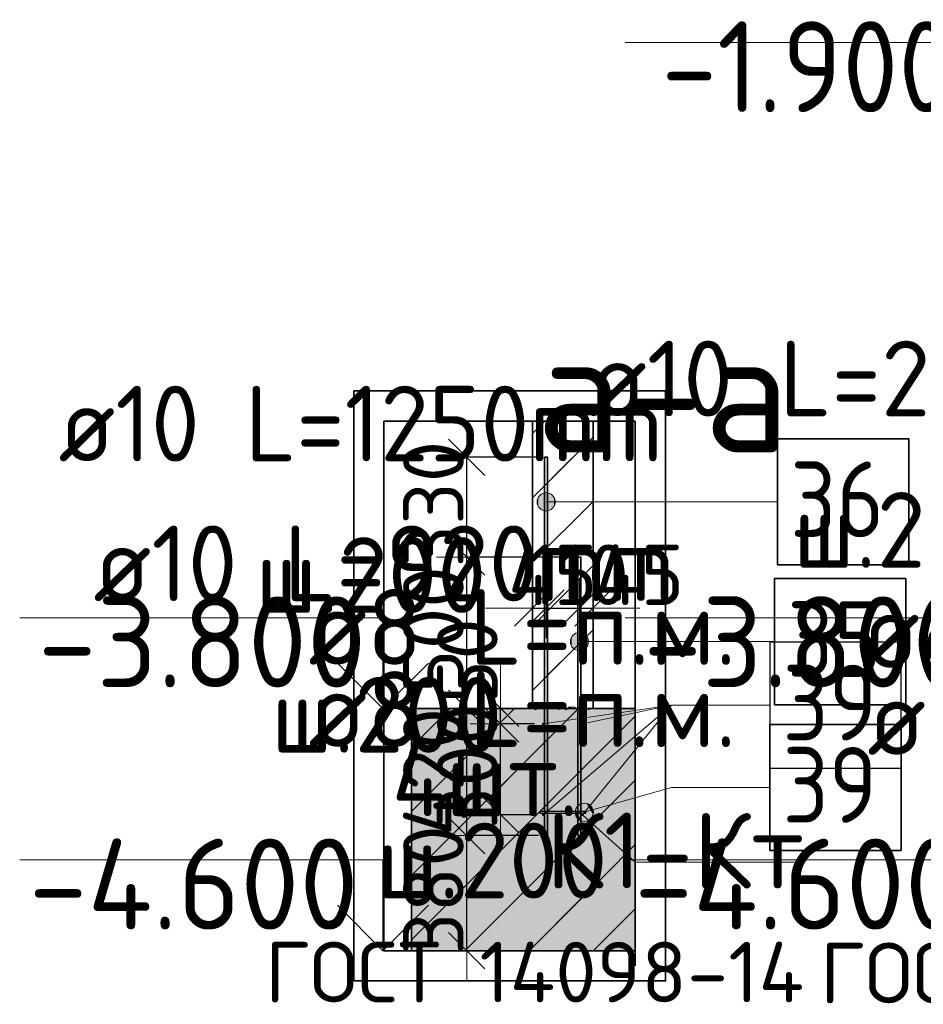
# Model space of a CAD drawing. Header units: millimetres. Extents: x -3725 to 93325, y -74170 to 82591.
# Tile 83 of 133: x 80024 to 83009, y 35709 to 38961. Entities that reach past the tile are written whole.
import ezdxf

# ---------------------------------------------------------------- set-up
doc = ezdxf.new("R2010")
doc.units = ezdxf.units.MM
doc.header["$PDMODE"] = 65
doc.linetypes.add('______11', pattern=[500, 400, -50, 0, -50])
doc.linetypes.add('______5', pattern=[1100, 800, -100, 100, -100])
for name, color, linetype, lineweight in [('Standard', 7, 'Continuous', 25), ('Арм.стержн. Выпуски', 180, 'Continuous', 35), ('Арматурный каркас 01', 4, 'Continuous', 35), ('Высотная отметки_ общее', 7, 'Continuous', 13), ('Размерная линия_ общее_1', 7, 'Continuous', 13)]:
    doc.layers.add(name, color=color, linetype=linetype, lineweight=lineweight)
doc.styles.add('ARIAL', font='ARIAL.TTF')
doc.styles.add('ISOCPEUR', font='ISOCPEUR')
doc.dimstyles.new('DIMSTYLE_12', dxfattribs={"dimtxt": 200, "dimasz": 200, "dimexe": 0, "dimexo": 0, "dimgap": 100, "dimtad": 2, "dimdec": 0, "dimrnd": 5, "dimzin": 12, "dimdsep": 46, "dimtxsty": 'ISOCPEUR', "dimblk1": 'ALL_ML_STRICH', "dimblk2": 'ALL_ML_STRICH', "dimsah": 1, "dimcen": 0, "dimclrd": 7, "dimclre": 256, "dimclrt": 7, "dimadec": 0, "dimazin": 0, "dimtfac": 1, "dimtdec": 0, "dimtix": 1, "dimtmove": 2, "dimatfit": 3, "dimfxl": 0, "dimtvp": 1.2, "dimtzin": 0, "dimlwd": 0, "dimlwe": -3, "dimarcsym": 0})
pattern_1 = [(45, (0, 0), (-212.132, 212.132), [400, -50, 0, -50]), (45, (-106.07, 106.07), (-212.132, 212.132), [800, -100, 100, -100])]

# ---------------------------------------------------------------- blocks, each defined once
blk = doc.blocks.new('ALL_ML_STRICH')
at = {"color": 0, "linetype": 'ByBlock', "lineweight": -2}
for p, q in [((0, -0.5), (0, 0.5)), ((-0.3, -0.3), (0.3, 0.3)), ((-1, 0), (0.5, 0))]:
    blk.add_line(p, q, dxfattribs=at)
blk = doc.blocks.new('*D461')
at = {"layer": 'DEFPOINTS', "color": 7, "linetype": 'Continuous', "lineweight": 13, "transparency": 33554687}
for p in [(81743.8, 36634.7), (81612, 36334.7), (81743.8, 36334.7)]:
    blk.add_point(p, dxfattribs=at)
at = {"layer": 'Размерная линия_ общее_1', "color": 253, "linetype": 'Continuous', "lineweight": -2, "true_color": 0xa0a0a0, "transparency": 33554687}
for p, q in [((81723.8, 36634.7), (81612, 36634.7)), ((81723.8, 36334.7), (81612, 36334.7))]:
    blk.add_line(p, q, dxfattribs=at)
at = {"layer": 'Размерная линия_ общее_1', "color": 7, "linetype": 'Continuous', "lineweight": -2, "transparency": 33554687}
blk.add_line((81612, 36334.7), (81612, 36634.7), dxfattribs=at)
at = {"layer": 'Размерная линия_ общее_1', "color": 7, "linetype": 'Continuous', "lineweight": 13, "transparency": 33554687, "xscale": 200, "yscale": 200, "zscale": 200}
for p, rotation in [((81612, 36634.7), 90), ((81612, 36334.7), 270)]:
    blk.add_blockref('ALL_ML_STRICH', p, dxfattribs=dict(at, rotation=rotation))
at = {"layer": 'Размерная линия_ общее_1', "color": 7, "linetype": 'Continuous', "lineweight": 13, "transparency": 33554687, "insert": (81502, 36494.7), "char_height": 200, "width": 600, "attachment_point": 5, "rotation": 90, "style": 'ISOCPEUR'}
blk.add_mtext('\\A1;{300}', dxfattribs=at)
blk = doc.blocks.new('*D462')
at = {"layer": 'DEFPOINTS', "color": 7, "linetype": 'Continuous', "lineweight": 13, "transparency": 33554687}
for p in [(81593.8, 36685.7), (81612, 36634.7), (81743.8, 36634.7)]:
    blk.add_point(p, dxfattribs=at)
at = {"layer": 'Размерная линия_ общее_1', "color": 253, "linetype": 'Continuous', "lineweight": -2, "true_color": 0xa0a0a0, "transparency": 33554687}
for p, q in [((81573.8, 36685.7), (81612, 36685.7)), ((81723.8, 36634.7), (81612, 36634.7))]:
    blk.add_line(p, q, dxfattribs=at)
at = {"layer": 'Размерная линия_ общее_1', "color": 7, "linetype": 'Continuous', "lineweight": -2, "transparency": 33554687}
blk.add_line((81612, 36634.7), (81612, 36685.7), dxfattribs=at)
at = {"layer": 'Размерная линия_ общее_1', "color": 7, "linetype": 'Continuous', "lineweight": 13, "transparency": 33554687, "xscale": 200, "yscale": 200, "zscale": 200}
for p, rotation in [((81612, 36634.7), 270), ((81612, 36685.7), 90)]:
    blk.add_blockref('ALL_ML_STRICH', p, dxfattribs=dict(at, rotation=rotation))
at = {"layer": 'Размерная линия_ общее_1', "color": 7, "linetype": 'Continuous', "lineweight": 13, "transparency": 33554687, "insert": (81502.3, 36842.7), "char_height": 200, "width": 400, "attachment_point": 5, "rotation": 90, "style": 'ISOCPEUR'}
blk.add_mtext('\\A1;{50}', dxfattribs=at)
blk = doc.blocks.new('*D463')
at = {"layer": 'DEFPOINTS', "color": 7, "linetype": 'Continuous', "lineweight": 13, "transparency": 33554687}
for p in [(81757.6, 36265.7), (81500.2, 35885.7), (81520.8, 35885.7)]:
    blk.add_point(p, dxfattribs=at)
at = {"layer": 'Размерная линия_ общее_1', "color": 253, "linetype": 'Continuous', "lineweight": -2, "true_color": 0xa0a0a0, "transparency": 33554687}
for p, q in [((81737.6, 36265.7), (81500.2, 36265.7)), ((81500.8, 35885.7), (81500.2, 35885.7))]:
    blk.add_line(p, q, dxfattribs=at)
at = {"layer": 'Размерная линия_ общее_1', "color": 7, "linetype": 'Continuous', "lineweight": -2, "transparency": 33554687}
blk.add_line((81500.2, 35885.7), (81500.2, 36265.7), dxfattribs=at)
at = {"layer": 'Размерная линия_ общее_1', "color": 7, "linetype": 'Continuous', "lineweight": 13, "transparency": 33554687, "xscale": 200, "yscale": 200, "zscale": 200}
for p, rotation in [((81500.2, 36265.7), 90), ((81500.2, 35885.7), 270)]:
    blk.add_blockref('ALL_ML_STRICH', p, dxfattribs=dict(at, rotation=rotation))
at = {"layer": 'Размерная линия_ общее_1', "color": 7, "linetype": 'Continuous', "lineweight": 13, "transparency": 33554687, "insert": (81390.2, 36085.7), "char_height": 200, "width": 600, "attachment_point": 5, "rotation": 90, "style": 'ISOCPEUR'}
blk.add_mtext('\\A1;{380}', dxfattribs=at)
blk = doc.blocks.new('*D464')
at = {"layer": 'DEFPOINTS', "color": 7, "linetype": 'Continuous', "lineweight": 13, "transparency": 33554687}
for p in [(81492.3, 36685.7), (81500.2, 36265.7), (81757.6, 36265.7)]:
    blk.add_point(p, dxfattribs=at)
at = {"layer": 'Размерная линия_ общее_1', "color": 253, "linetype": 'Continuous', "lineweight": -2, "true_color": 0xa0a0a0, "transparency": 33554687}
for p, q in [((81500.2, 36685.7), (81500.2, 36685.7)), ((81737.6, 36265.7), (81500.2, 36265.7))]:
    blk.add_line(p, q, dxfattribs=at)
at = {"layer": 'Размерная линия_ общее_1', "color": 7, "linetype": 'Continuous', "lineweight": -2, "transparency": 33554687}
blk.add_line((81500.2, 36265.7), (81500.2, 36685.7), dxfattribs=at)
at = {"layer": 'Размерная линия_ общее_1', "color": 7, "linetype": 'Continuous', "lineweight": 13, "transparency": 33554687, "xscale": 200, "yscale": 200, "zscale": 200}
for p, rotation in [((81500.2, 36685.7), 90), ((81500.2, 36265.7), 270)]:
    blk.add_blockref('ALL_ML_STRICH', p, dxfattribs=dict(at, rotation=rotation))
at = {"layer": 'Размерная линия_ общее_1', "color": 7, "linetype": 'Continuous', "lineweight": 13, "transparency": 33554687, "insert": (81390.2, 36475.7), "char_height": 200, "width": 600, "attachment_point": 5, "rotation": 90, "style": 'ISOCPEUR'}
blk.add_mtext('\\A1;{420}', dxfattribs=at)
blk = doc.blocks.new('*D465')
at = {"layer": 'DEFPOINTS', "color": 7, "linetype": 'Continuous', "lineweight": 13, "transparency": 33554687}
for p in [(81867.6, 37185.7), (81492.3, 36685.7), (81500.2, 36685.7)]:
    blk.add_point(p, dxfattribs=at)
at = {"layer": 'Размерная линия_ общее_1', "color": 253, "linetype": 'Continuous', "lineweight": -2, "true_color": 0xa0a0a0, "transparency": 33554687}
for p, q in [((81847.6, 37185.7), (81500.2, 37185.7)), ((81500.2, 36685.7), (81500.2, 36685.7))]:
    blk.add_line(p, q, dxfattribs=at)
at = {"layer": 'Размерная линия_ общее_1', "color": 7, "linetype": 'Continuous', "lineweight": -2, "transparency": 33554687}
blk.add_line((81500.2, 36685.7), (81500.2, 37185.7), dxfattribs=at)
at = {"layer": 'Размерная линия_ общее_1', "color": 7, "linetype": 'Continuous', "lineweight": 13, "transparency": 33554687, "xscale": 200, "yscale": 200, "zscale": 200}
for p, rotation in [((81500.2, 37185.7), 90), ((81500.2, 36685.7), 270)]:
    blk.add_blockref('ALL_ML_STRICH', p, dxfattribs=dict(at, rotation=rotation))
at = {"layer": 'Размерная линия_ общее_1', "color": 7, "linetype": 'Continuous', "lineweight": 13, "transparency": 33554687, "insert": (81390.2, 36945.7), "char_height": 200, "width": 600, "attachment_point": 5, "rotation": 90, "style": 'ISOCPEUR'}
blk.add_mtext('\\A1;{500}', dxfattribs=at)
blk = doc.blocks.new('*D466')
at = {"layer": 'DEFPOINTS', "color": 7, "linetype": 'Continuous', "lineweight": 13, "transparency": 33554687}
for p in [(81757.6, 37515.7), (81500.2, 37185.7), (81867.6, 37185.7)]:
    blk.add_point(p, dxfattribs=at)
at = {"layer": 'Размерная линия_ общее_1', "color": 253, "linetype": 'Continuous', "lineweight": -2, "true_color": 0xa0a0a0, "transparency": 33554687}
for p, q in [((81737.6, 37515.7), (81500.2, 37515.7)), ((81847.6, 37185.7), (81500.2, 37185.7))]:
    blk.add_line(p, q, dxfattribs=at)
at = {"layer": 'Размерная линия_ общее_1', "color": 7, "linetype": 'Continuous', "lineweight": -2, "transparency": 33554687}
blk.add_line((81500.2, 37185.7), (81500.2, 37515.7), dxfattribs=at)
at = {"layer": 'Размерная линия_ общее_1', "color": 7, "linetype": 'Continuous', "lineweight": 13, "transparency": 33554687, "xscale": 200, "yscale": 200, "zscale": 200}
for p, rotation in [((81500.2, 37515.7), 90), ((81500.2, 37185.7), 270)]:
    blk.add_blockref('ALL_ML_STRICH', p, dxfattribs=dict(at, rotation=rotation))
at = {"layer": 'Размерная линия_ общее_1', "color": 7, "linetype": 'Continuous', "lineweight": 13, "transparency": 33554687, "insert": (81390.2, 37360.7), "char_height": 200, "width": 600, "attachment_point": 5, "rotation": 90, "style": 'ISOCPEUR'}
blk.add_mtext('\\A1;{330}', dxfattribs=at)
blk = doc.blocks.new('ЭЛЕМЕНТ_УЗОРА_0')
at = {"layer": 'Standard', "color": 7, "linetype": 'Continuous', "lineweight": 18, "transparency": 33554687}
blk.add_line((81917.6, 36685.7), (81917.6, 36685.7), dxfattribs=at)
for points in [[(81717.6, 36685.7), (81727.6, 36681.7), (81731.9, 36683.6), (81737.6, 36689.7), (81747.6, 36689.7), (81753.7, 36690.8), (81763.1, 36686.7), (81774.5, 36686.9), (81783.5, 36690.4), (81793.4, 36688.2), (81803, 36682.7), (81817.6, 36685.7)], [(81817.6, 36685.7), (81827.6, 36681.7), (81831.9, 36683.6), (81837.6, 36689.7), (81847.6, 36689.7), (81853.7, 36690.8), (81863.1, 36686.7), (81874.5, 36686.9), (81883.5, 36690.4), (81893.4, 36688.2), (81903, 36682.7), (81917.6, 36685.7)]]:
    blk.add_lwpolyline(points, dxfattribs=at)
blk = doc.blocks.new('COMPLEX_ELEVATIONDIM_1')
at = {"layer": 'Высотная отметки_ общее', "color": 7, "linetype": 'Continuous', "lineweight": 13, "transparency": 33554687}
for p, q in [((81223.6, 36985.7), (80023.6, 36985.7)), ((81223.6, 36685.7), (81223.6, 36985.7)), ((81223.6, 36685.7), (81073.6, 36835.7)), ((81223.6, 36685.7), (81373.6, 36835.7)), ((81223.6, 36685.7), (81223.6, 36685.7)), ((81223.6, 36685.7), (81223.6, 36685.7)), ((81223.6, 36685.7), (81289.8, 36685.7)), ((81223.6, 36685.7), (81223.6, 36685.7)), ((81223.6, 36685.7), (81223.6, 36685.7)), ((81223.6, 36185.7), (80023.6, 36185.7)), ((81223.6, 35885.7), (81223.6, 36185.7)), ((81223.6, 35885.7), (81073.6, 36035.7)), ((81223.6, 35885.7), (81373.6, 36035.7)), ((81223.6, 35885.7), (81223.6, 35885.7)), ((81223.6, 35885.7), (81223.6, 35885.7)), ((81223.6, 35885.7), (81289.8, 35885.7)), ((81223.6, 35885.7), (81223.6, 35885.7)), ((81223.6, 35885.7), (81223.6, 35885.7))]:
    blk.add_line(p, q, dxfattribs=at)
at = {"layer": 'Высотная отметки_ общее', "color": 7, "linetype": 'Continuous', "lineweight": 13, "transparency": 33554687, "char_height": 300, "attachment_point": 7, "style": 'ISOCPEUR'}
for s, insert, width in [('\\W0.95;-3.800', (80083.6, 36755.7), 1281.436), ('\\W0.95;-4.600', (80053.6, 35955.7), 1311.684)]:
    blk.add_mtext(s, dxfattribs=dict(at, insert=insert, width=width))
blk = doc.blocks.new('*D469')
at = {"layer": 'DEFPOINTS', "color": 7, "linetype": 'Continuous', "lineweight": 13, "transparency": 33554687}
for p in [(81717.6, 37017.6), (81717.6, 37010.8), (81762.6, 36999.9)]:
    blk.add_point(p, dxfattribs=at)
at = {"layer": 'Размерная линия_ общее_1', "color": 253, "linetype": 'Continuous', "lineweight": -2, "true_color": 0xa0a0a0, "transparency": 33554687}
for p, q in [((81717.6, 37017.6), (81717.6, 37017.6)), ((81762.6, 37017.6), (81762.6, 37017.6))]:
    blk.add_line(p, q, dxfattribs=at)
at = {"layer": 'Размерная линия_ общее_1', "color": 7, "linetype": 'Continuous', "lineweight": -2, "transparency": 33554687}
blk.add_line((81717.6, 37017.6), (81762.6, 37017.6), dxfattribs=at)
at = {"layer": 'Размерная линия_ общее_1', "color": 7, "linetype": 'Continuous', "lineweight": 13, "transparency": 33554687, "xscale": 200, "yscale": 200, "zscale": 200}
blk.add_blockref('ALL_ML_STRICH', (81762.6, 37017.6), dxfattribs=at)
at = {"layer": 'Размерная линия_ общее_1', "color": 7, "linetype": 'Continuous', "lineweight": 13, "transparency": 33554687, "xscale": 200, "yscale": 200, "zscale": 200, "rotation": 180}
blk.add_blockref('ALL_ML_STRICH', (81717.6, 37017.6), dxfattribs=at)
at = {"layer": 'Размерная линия_ общее_1', "color": 7, "linetype": 'Continuous', "lineweight": 13, "transparency": 33554687, "insert": (81784.5, 37127.3), "char_height": 200, "width": 400, "attachment_point": 5, "style": 'ISOCPEUR'}
blk.add_mtext('\\A1;{45}', dxfattribs=at)
blk = doc.blocks.new('*D470')
at = {"layer": 'DEFPOINTS', "color": 7, "linetype": 'Continuous', "lineweight": 13, "transparency": 33554687}
for p in [(81762.6, 37017.6), (81762.6, 36999.9), (81872.6, 37001.3)]:
    blk.add_point(p, dxfattribs=at)
at = {"layer": 'Размерная линия_ общее_1', "color": 253, "linetype": 'Continuous', "lineweight": -2, "true_color": 0xa0a0a0, "transparency": 33554687}
for p, q in [((81762.6, 37017.6), (81762.6, 37017.6)), ((81872.6, 37017.6), (81872.6, 37017.6))]:
    blk.add_line(p, q, dxfattribs=at)
at = {"layer": 'Размерная линия_ общее_1', "color": 7, "linetype": 'Continuous', "lineweight": -2, "transparency": 33554687}
blk.add_line((81762.6, 37017.6), (81872.6, 37017.6), dxfattribs=at)
at = {"layer": 'Размерная линия_ общее_1', "color": 7, "linetype": 'Continuous', "lineweight": 13, "transparency": 33554687, "xscale": 200, "yscale": 200, "zscale": 200, "rotation": 180}
blk.add_blockref('ALL_ML_STRICH', (81762.6, 37017.6), dxfattribs=at)
at = {"layer": 'Размерная линия_ общее_1', "color": 7, "linetype": 'Continuous', "lineweight": 13, "transparency": 33554687, "xscale": 200, "yscale": 200, "zscale": 200}
blk.add_blockref('ALL_ML_STRICH', (81872.6, 37017.6), dxfattribs=at)
at = {"layer": 'Размерная линия_ общее_1', "color": 7, "linetype": 'Continuous', "lineweight": 13, "transparency": 33554687, "insert": (81867.6, 37127.6), "char_height": 200, "width": 600, "attachment_point": 5, "style": 'ISOCPEUR'}
blk.add_mtext('\\A1;{110}', dxfattribs=at)
blk = doc.blocks.new('*D471')
at = {"layer": 'DEFPOINTS', "color": 7, "linetype": 'Continuous', "lineweight": 13, "transparency": 33554687}
for p in [(81872.6, 37017.6), (81872.6, 37001.3), (81917.6, 37009.4)]:
    blk.add_point(p, dxfattribs=at)
at = {"layer": 'Размерная линия_ общее_1', "color": 253, "linetype": 'Continuous', "lineweight": -2, "true_color": 0xa0a0a0, "transparency": 33554687}
for p, q in [((81872.6, 37017.6), (81872.6, 37017.6)), ((81917.6, 37017.6), (81917.6, 37017.6))]:
    blk.add_line(p, q, dxfattribs=at)
at = {"layer": 'Размерная линия_ общее_1', "color": 7, "linetype": 'Continuous', "lineweight": -2, "transparency": 33554687}
blk.add_line((81872.6, 37017.6), (81917.6, 37017.6), dxfattribs=at)
at = {"layer": 'Размерная линия_ общее_1', "color": 7, "linetype": 'Continuous', "lineweight": 13, "transparency": 33554687, "xscale": 200, "yscale": 200, "zscale": 200}
blk.add_blockref('ALL_ML_STRICH', (81917.6, 37017.6), dxfattribs=at)
at = {"layer": 'Размерная линия_ общее_1', "color": 7, "linetype": 'Continuous', "lineweight": 13, "transparency": 33554687, "xscale": 200, "yscale": 200, "zscale": 200, "rotation": 180}
blk.add_blockref('ALL_ML_STRICH', (81872.6, 37017.6), dxfattribs=at)
at = {"layer": 'Размерная линия_ общее_1', "color": 7, "linetype": 'Continuous', "lineweight": 13, "transparency": 33554687, "insert": (82071.5, 37127.3), "char_height": 200, "width": 400, "attachment_point": 5, "style": 'ISOCPEUR'}
blk.add_mtext('\\A1;{45}', dxfattribs=at)
blk = doc.blocks.new('COMPLEX_ELEVATIONDIM_6')
at = {"layer": 'Высотная отметки_ общее', "color": 7, "linetype": 'Continuous', "lineweight": 13, "transparency": 33554687}
for p, q in [((83223.6, 38885.7), (82023.6, 38885.7)), ((83223.6, 38585.7), (83223.6, 38885.7)), ((83223.6, 38585.7), (83073.6, 38735.7)), ((83223.6, 38585.7), (83373.6, 38735.7)), ((83223.6, 38585.7), (83223.6, 38585.7)), ((83223.6, 38585.7), (83223.6, 38585.7)), ((83223.6, 38585.7), (83289.8, 38585.7)), ((83223.6, 38585.7), (83223.6, 38585.7)), ((83223.6, 38585.7), (83223.6, 38585.7)), ((83223.6, 36985.7), (82023.6, 36985.7)), ((83223.6, 36685.7), (83223.6, 36985.7)), ((83223.6, 36685.7), (83073.6, 36835.7)), ((83223.6, 36685.7), (83373.6, 36835.7)), ((83223.6, 36685.7), (83223.6, 36685.7)), ((83223.6, 36685.7), (83223.6, 36685.7)), ((83223.6, 36685.7), (83289.8, 36685.7)), ((83223.6, 36685.7), (83223.6, 36685.7)), ((83223.6, 36685.7), (83223.6, 36685.7)), ((83223.6, 36185.7), (82023.6, 36185.7)), ((83223.6, 35885.7), (83223.6, 36185.7)), ((83223.6, 35885.7), (83073.6, 36035.7)), ((83223.6, 35885.7), (83373.6, 36035.7)), ((83223.6, 35885.7), (83223.6, 35885.7)), ((83223.6, 35885.7), (83223.6, 35885.7)), ((83223.6, 35885.7), (83289.8, 35885.7)), ((83223.6, 35885.7), (83223.6, 35885.7)), ((83223.6, 35885.7), (83223.6, 35885.7))]:
    blk.add_line(p, q, dxfattribs=at)
at = {"layer": 'Высотная отметки_ общее', "color": 7, "linetype": 'Continuous', "lineweight": 13, "transparency": 33554687, "char_height": 300, "attachment_point": 7, "style": 'ISOCPEUR'}
for s, insert, width in [('\\W0.90;-1.900', (82143.6, 38655.7), 1214.123), ('\\W0.95;-3.800', (82083.6, 36755.7), 1281.436), ('\\W0.95;-4.600', (82053.6, 35955.7), 1311.684)]:
    blk.add_mtext(s, dxfattribs=dict(at, insert=insert, width=width))

msp = doc.modelspace()

# ---------------------------------------------------------------- hatches: boundary and pattern name
at = {"layer": 'Standard', "linetype": 'Continuous', "lineweight": 35, "transparency": 33554687}
h = msp.add_hatch(dxfattribs=at)
h.set_pattern_fill('__________539', scale=100, style=0, pattern_type=2)
h.set_pattern_definition(pattern_1)
h.paths.add_polyline_path([(81717.6, 36685.7), (81917.6, 36685.7), (81917.6, 37634.9), (81717.6, 37634.9)], flags=0)
at = {"layer": 'Standard', "linetype": 'Continuous', "lineweight": 13, "transparency": 33554687}
h = msp.add_hatch(dxfattribs=at)
h.set_pattern_fill('__________539', scale=100, style=0, pattern_type=2)
h.set_pattern_definition(pattern_1)
h.paths.add_polyline_path([(82057, 36685.7), (81317.6, 36685.7), (81317.6, 35885.7), (82057, 35885.7)], flags=0)
msp.add_hatch(color=9, dxfattribs=at).paths.add_polyline_path([(82057, 36685.7), (81317.6, 36685.7), (81317.6, 35885.7), (82057, 35885.7)])
at = {"layer": 'Арм.стержн. Выпуски', "linetype": 'Continuous', "lineweight": 13, "transparency": 33554687}
for points in [[(81736.8, 37353.3), (81736.8, 37383.3), (81732.6, 37368.3)], [(81747.6, 37342.5), (81747.6, 37394.1), (81736.8, 37383.3)], [(81747.6, 37342.5), (81736.8, 37383.3), (81736.8, 37353.3)], [(81762.6, 37338.3), (81762.6, 37398.3), (81747.6, 37394.1)], [(81762.6, 37338.3), (81747.6, 37394.1), (81747.6, 37342.5)], [(81777.6, 37342.5), (81777.6, 37394.1), (81762.6, 37398.3)], [(81777.6, 37342.5), (81762.6, 37398.3), (81762.6, 37338.3)], [(81788.4, 37353.3), (81788.4, 37383.3), (81777.6, 37394.1)], [(81788.4, 37353.3), (81777.6, 37394.1), (81777.6, 37342.5)], [(81788.4, 37383.3), (81788.4, 37353.3), (81792.6, 37368.3)], [(81846.8, 36891.7), (81846.8, 36921.7), (81842.6, 36906.7)], [(81857.6, 36880.9), (81857.6, 36932.5), (81846.8, 36921.7)], [(81857.6, 36880.9), (81846.8, 36921.7), (81846.8, 36891.7)], [(81872.6, 36876.7), (81872.6, 36936.7), (81857.6, 36932.5)], [(81872.6, 36876.7), (81857.6, 36932.5), (81857.6, 36880.9)], [(81887.6, 36880.9), (81887.6, 36932.5), (81872.6, 36936.7)], [(81887.6, 36880.9), (81872.6, 36936.7), (81872.6, 36876.7)], [(81898.4, 36891.7), (81898.4, 36921.7), (81887.6, 36932.5)], [(81898.4, 36891.7), (81887.6, 36932.5), (81887.6, 36880.9)], [(81898.4, 36921.7), (81898.4, 36891.7), (81902.6, 36906.7)]]:
    msp.add_hatch(color=7, dxfattribs=at).paths.add_polyline_path(points)
at = {"layer": 'Арматурный каркас 01', "linetype": 'Continuous', "lineweight": 50, "transparency": 33554687}
for points in [[(81756.6, 36634.7), (81756.3, 36636.3), (81755.5, 36637.6), (81754.2, 36638.4), (81752.6, 36638.7), (81751.1, 36638.4), (81749.8, 36637.6), (81748.9, 36636.3), (81748.6, 36634.7), (81748.9, 36633.2), (81749.8, 36631.9), (81751.1, 36631.1), (81752.6, 36630.7), (81754.2, 36631.1), (81755.5, 36631.9), (81756.3, 36633.2)], [(81886.6, 36634.7), (81886.3, 36636.3), (81885.5, 36637.6), (81884.2, 36638.4), (81882.6, 36638.7), (81881.1, 36638.4), (81879.8, 36637.6), (81878.9, 36636.3), (81878.6, 36634.7), (81878.9, 36633.2), (81879.8, 36631.9), (81881.1, 36631.1), (81882.6, 36630.7), (81884.2, 36631.1), (81885.5, 36631.9), (81886.3, 36633.2)], [(81756.6, 36334.7), (81756.3, 36336.3), (81755.5, 36337.6), (81754.2, 36338.4), (81752.6, 36338.7), (81751.1, 36338.4), (81749.8, 36337.6), (81748.9, 36336.3), (81748.6, 36334.7), (81748.9, 36333.2), (81749.8, 36331.9), (81751.1, 36331.1), (81752.6, 36330.7), (81754.2, 36331.1), (81755.5, 36331.9), (81756.3, 36333.2)], [(81886.6, 36334.7), (81886.3, 36336.3), (81885.5, 36337.6), (81884.2, 36338.4), (81882.6, 36338.7), (81881.1, 36338.4), (81879.8, 36337.6), (81878.9, 36336.3), (81878.6, 36334.7), (81878.9, 36333.2), (81879.8, 36331.9), (81881.1, 36331.1), (81882.6, 36330.7), (81884.2, 36331.1), (81885.5, 36331.9), (81886.3, 36333.2)]]:
    msp.add_hatch(color=40, dxfattribs=at).paths.add_polyline_path(points)
at = {"layer": 'Арматурный каркас 01', "linetype": 'Continuous', "lineweight": 13, "transparency": 33554687}
for points in [[(81896.9, 36313.9), (81880.4, 36371.6), (81867.1, 36363.4)], [(81910.1, 36322.1), (81896, 36371.7), (81880.4, 36371.6)], [(81910.1, 36322.1), (81880.4, 36371.6), (81896.9, 36313.9)], [(81917.6, 36335.4), (81909.3, 36364.2), (81896, 36371.7)], [(81917.6, 36335.4), (81896, 36371.7), (81910.1, 36322.1)], [(81909.3, 36364.2), (81917.6, 36335.4), (81917.5, 36351)], [(81881.3, 36313.8), (81867.1, 36363.4), (81859.7, 36350.1)], [(81881.3, 36313.8), (81859.7, 36350.1), (81867.9, 36321.2)], [(81867.9, 36321.2), (81859.7, 36350.1), (81859.8, 36334.5)], [(81896.9, 36313.9), (81867.1, 36363.4), (81881.3, 36313.8)]]:
    msp.add_hatch(color=7, dxfattribs=at).paths.add_polyline_path(points)

# ---------------------------------------------------------------- linework, layer by layer
at = {"layer": 'Standard', "color": 52, "linetype": 'Continuous', "lineweight": 13, "transparency": 33554687}
for p, q in [((81227, 35885.7), (81227, 37634.9)), ((81227, 35885.7), (81227, 37634.9)), ((81227, 37634.9), (82057, 37634.9)), ((82057, 37634.9), (81227, 37634.9)), ((82057, 35885.7), (82057, 37634.9)), ((82057, 35885.7), (82057, 37634.9)), ((81227, 35885.7), (82057, 35885.7)), ((82057, 35885.7), (81227, 35885.7))]:
    msp.add_line(p, q, dxfattribs=at)
at = {"layer": 'Standard', "color": 52, "linetype": 'Continuous', "lineweight": 35, "transparency": 33554687}
for p, q in [((81227, 35885.7), (81227, 37634.9)), ((81227, 35885.7), (81227, 37634.9)), ((81227, 37634.9), (82057, 37634.9)), ((82057, 37634.9), (81227, 37634.9)), ((82057, 35885.7), (82057, 37634.9)), ((82057, 35885.7), (82057, 37634.9)), ((81227, 35885.7), (82057, 35885.7)), ((82057, 35885.7), (81227, 35885.7))]:
    msp.add_line(p, q, dxfattribs=at)
at = {"layer": 'Standard', "color": 7, "linetype": 'Continuous', "lineweight": 25, "transparency": 33554687}
for p, q in [((81967.6, 37634.9), (81667.6, 37634.9)), ((81967.6, 37634.9), (81667.6, 37634.9)), ((82057, 36735.7), (82057, 35835.7)), ((82057, 36735.7), (82057, 35835.7))]:
    msp.add_line(p, q, dxfattribs=at)
at = {"layer": 'Standard', "color": 7, "linetype": 'Continuous', "lineweight": 35, "transparency": 33554687}
for p, q in [((81717.6, 37634.9), (81717.6, 36685.7)), ((81717.6, 37634.9), (81717.6, 36685.7)), ((81917.6, 36685.7), (81917.6, 37634.9)), ((81917.6, 36685.7), (81917.6, 37634.9)), ((81317.6, 36685.7), (81317.6, 35885.7)), ((81717.6, 36685.7), (81317.6, 36685.7)), ((81317.6, 36685.7), (81317.6, 35885.7)), ((81717.6, 36685.7), (81317.6, 36685.7)), ((81917.6, 36685.7), (81717.6, 36685.7)), ((81717.6, 36685.7), (81917.6, 36685.7)), ((81917.6, 36685.7), (81717.6, 36685.7)), ((81717.6, 36685.7), (81917.6, 36685.7)), ((82057, 36685.7), (81917.6, 36685.7)), ((82057, 36685.7), (81917.6, 36685.7)), ((81317.6, 35885.7), (82057, 35885.7)), ((81317.6, 35885.7), (82057, 35885.7))]:
    msp.add_line(p, q, dxfattribs=at)
at = {"layer": 'Standard', "color": 253, "linetype": '______11', "lineweight": 35, "true_color": 0xababab, "transparency": 33554687}
for p, q in [((81717.6, 37594.2), (81758.4, 37634.9)), ((81717.6, 37169.9), (81917.6, 37369.9)), ((81717.6, 36745.6), (81917.6, 36945.6))]:
    msp.add_line(p, q, dxfattribs=at)
at = {"layer": 'Standard', "color": 253, "linetype": '______5', "lineweight": 35, "true_color": 0xababab, "transparency": 33554687}
for p, q in [((81717.6, 37382), (81917.6, 37582)), ((81717.6, 36957.8), (81917.6, 37157.8)), ((81869.9, 36685.7), (81917.6, 36733.5))]:
    msp.add_line(p, q, dxfattribs=at)
at = {"layer": 'Standard', "color": 253, "linetype": '______11', "lineweight": 13, "true_color": 0xababab, "transparency": 33554687}
for p, q in [((81317.6, 36345.6), (81657.7, 36685.7)), ((81317.6, 35921.4), (82057, 36660.8)), ((81706.3, 35885.7), (82057, 36236.5))]:
    msp.add_line(p, q, dxfattribs=at)
at = {"layer": 'Standard', "color": 253, "linetype": '______5', "lineweight": 13, "true_color": 0xababab, "transparency": 33554687}
for p, q in [((81317.6, 36133.5), (81869.9, 36685.7)), ((81317.6, 36557.8), (81445.6, 36685.7)), ((81494.1, 35885.7), (82057, 36448.6)), ((81918.4, 35885.7), (82057, 36024.4))]:
    msp.add_line(p, q, dxfattribs=at)
at = {"layer": 'Standard', "color": 7, "linetype": 'Continuous', "lineweight": 35, "transparency": 33554687}
msp.add_lwpolyline([(81127, 35785.7), (82157, 35785.7), (82157, 37734.9), (81127, 37734.9), (81127, 35785.7)], dxfattribs=at)
at = {"layer": 'Standard', "color": 7, "linetype": 'Continuous', "lineweight": 13, "transparency": 33554687}
msp.add_lwpolyline([(81872.6, 36342.7), (82056.7, 36178), (82618.6, 36178)], dxfattribs=at)
at = {"layer": 'Арм.стержн. Выпуски', "color": 7, "linetype": 'Continuous', "lineweight": 13, "transparency": 33554687}
for p, q in [((81762.6, 37398.3), (81762.6, 37398.3)), ((81732.6, 37368.3), (81732.6, 37368.3)), ((82031.9, 37368.3), (81762.6, 37368.3)), ((81792.6, 37368.3), (81792.6, 37368.3)), ((82031.9, 37368.3), (82526.9, 37368.3)), ((81762.6, 37338.3), (81762.6, 37338.3)), ((81872.6, 36936.7), (81872.6, 36936.7)), ((81842.6, 36906.7), (81842.6, 36906.7)), ((82046.9, 36906.7), (81872.6, 36906.7)), ((81902.6, 36906.7), (81902.6, 36906.7)), ((82046.9, 36906.7), (82516.9, 36906.7)), ((81872.6, 36876.7), (81872.6, 36876.7))]:
    msp.add_line(p, q, dxfattribs=at)
at = {"layer": 'Арм.стержн. Выпуски', "color": 7, "linetype": 'Continuous', "lineweight": 35, "transparency": 33554687}
for points in [[(82526.9, 37160), (82960.3, 37160), (82960.3, 37576.7), (82526.9, 37576.7), (82526.9, 37160)], [(82516.9, 36698.3), (82950.3, 36698.3), (82950.3, 37115), (82516.9, 37115), (82516.9, 36698.3)]]:
    msp.add_lwpolyline(points, dxfattribs=at)
at = {"layer": 'Арм.стержн. Выпуски', "color": 4, "linetype": 'Continuous', "lineweight": 35, "transparency": 33554687}
for points in [[(81757.6, 36265.7), (81757.6, 37515.7), (81767.6, 37515.7), (81767.6, 36265.7), (81757.6, 36265.7)], [(81867.6, 36265.7), (81867.6, 37185.7), (81877.6, 37185.7), (81877.6, 36265.7), (81867.6, 36265.7)]]:
    msp.add_lwpolyline(points, dxfattribs=at)
at = {"layer": 'Арм.стержн. Выпуски', "color": 7, "linetype": 'Continuous', "lineweight": 13, "transparency": 33554687}
for centre in [(81762.6, 37368.3), (81872.6, 36906.7)]:
    msp.add_circle(centre, 30, dxfattribs=at)
at = {"layer": 'Арматурный каркас 01', "color": 7, "linetype": 'Continuous', "lineweight": 13, "transparency": 33554687}
for p, q in [((82176.9, 36696.7), (81752.6, 36634.7)), ((82176.9, 36696.7), (81752.6, 36334.7)), ((82176.9, 36696.7), (81882.6, 36334.7)), ((82176.9, 36696.7), (81882.6, 36634.7)), ((82176.9, 36696.7), (82501.9, 36696.7)), ((82176.9, 36425), (81888.6, 36342.7)), ((82176.9, 36425), (82501.9, 36425)), ((81880.4, 36371.6), (81880.4, 36371.6)), ((81859.8, 36334.5), (81859.8, 36334.5)), ((81917.5, 36351), (81917.5, 36351)), ((81896.9, 36313.9), (81896.9, 36313.9))]:
    msp.add_line(p, q, dxfattribs=at)
at = {"layer": 'Арматурный каркас 01', "color": 7, "linetype": 'Continuous', "lineweight": 25, "transparency": 33554687}
msp.add_lwpolyline([(82501.9, 36488.3), (82935.3, 36488.3), (82935.3, 36905), (82501.9, 36905), (82501.9, 36488.3)], dxfattribs=at)
at = {"layer": 'Арматурный каркас 01', "color": 7, "linetype": 'Continuous', "lineweight": 35, "transparency": 33554687}
msp.add_lwpolyline([(82501.9, 36216.7), (82935.3, 36216.7), (82935.3, 36633.3), (82501.9, 36633.3), (82501.9, 36216.7)], dxfattribs=at)
at = {"layer": 'Арматурный каркас 01', "color": 40, "linetype": 'Continuous', "lineweight": 25, "transparency": 33554687}
msp.add_lwpolyline([(81742.6, 36346.7), (81892.6, 36346.7), (81892.6, 36338.7), (81742.6, 36338.7), (81742.6, 36346.7)], dxfattribs=at)
at = {"layer": 'Арматурный каркас 01', "color": 7, "linetype": 'Continuous', "lineweight": 13, "transparency": 33554687}
msp.add_circle((81888.6, 36342.7), 30, dxfattribs=at)

# ---------------------------------------------------------------- block references
at = {"layer": 'Standard', "color": 7, "linetype": 'Continuous', "lineweight": 18, "transparency": 33554687}
msp.add_blockref('ЭЛЕМЕНТ_УЗОРА_0', (0, 0), dxfattribs=at)
at = {"layer": 'Высотная отметки_ общее', "color": 7, "linetype": 'Continuous', "lineweight": 13, "transparency": 33554687}
for name in ['COMPLEX_ELEVATIONDIM_6', 'COMPLEX_ELEVATIONDIM_1']:
    msp.add_blockref(name, (0, 0), dxfattribs=at)

# ---------------------------------------------------------------- texts
at = {"layer": 'Standard', "color": 7, "linetype": 'Continuous', "lineweight": 13, "transparency": 33554687, "insert": (81730, 37731.7), "char_height": 400, "width": 1104, "attachment_point": 4, "style": 'ISOCPEUR'}
msp.add_mtext('\\A1;{\\fISOCPEUR|i0|b0;\\H400.000000;\\W1.000000;\\C7;а-а}\\P', dxfattribs=at)
at = {"layer": 'Standard', "color": 7, "linetype": 'Continuous', "lineweight": 13, "transparency": 33554687, "char_height": 250, "width": 2228.544, "attachment_point": 3, "line_spacing_factor": 1.024096, "style": 'ARIAL'}
for insert in [(82614.7, 36341.7), (84448.1, 36338.8)]:
    msp.add_mtext('\\A1;{\\fISOCPEUR|i0|b0;\\H250.000000;\\W1.000000;\\C7;К1-Кт}\\P{\\fISOCPEUR|i0|b0;\\H200.000000;\\W1.000000;\\C7;ГОСТ 14098-14}\\P', dxfattribs=dict(at, insert=insert))
at = {"layer": 'Арм.стержн. Выпуски', "color": 7, "linetype": 'Continuous', "lineweight": 25, "transparency": 33554687, "char_height": 250, "attachment_point": 7, "style": 'ISOCPEUR'}
for s, insert, width in [('\\W0.96;ø10 L=2375mm ', (81903.5, 37650.6), 2443.772), ('\\W0.94;ø10 L=1250mm ', (80151.9, 37501.7), 2391.341), ('\\W0.87;36', (82568.6, 37251.7), 459.01), ('\\W0.95;ш.200 ', (82578.5, 37150.6), 1093.33), ('\\W0.96;ø10 L=920mm ', (80266.9, 37040), 2268.514), ('\\W0.95;ш.200 ', (80801.9, 37001.7), 1093.33), ('\\W0.87;35', (82558.6, 36790), 459.01), ('\\W0.95;ш.200 ', (80854.4, 36540), 1093.33)]:
    msp.add_mtext(s, dxfattribs=dict(at, insert=insert, width=width))
at = {"layer": 'Арматурный каркас 01', "color": 7, "linetype": 'Continuous', "lineweight": 25, "transparency": 33554687, "char_height": 250, "attachment_point": 7, "style": 'ISOCPEUR'}
for s, insert, width in [('\\W0.97;ø8 L=п.м.', (80976.9, 36830), 1544.857), ('\\W0.97;ø8 L=п.м.', (82803.5, 36819), 1544.857), ('\\W0.87;39', (82543.6, 36580), 459.01), ('\\W0.97;ø8 L=п.м.', (80976.9, 36558.3), 1544.857), ('\\W0.97;ø8 L=п.м.', (82823.5, 36532.1), 1544.857), ('\\W0.95;4шт. ', (81251.9, 36330), 992.98), ('\\W0.87;39', (82543.6, 36308.3), 459.01), ('\\W0.95;ш.200 ', (81201.9, 36058.3), 1093.33)]:
    msp.add_mtext(s, dxfattribs=dict(at, insert=insert, width=width))

# ---------------------------------------------------------------- dimensions: what is measured, and where the dimension line sits
at = {"layer": 'Размерная линия_ общее_1', "color": 7, "linetype": 'Continuous', "lineweight": 13, "transparency": 33554687}
for base, p1, p2, picture, middle in [((81500.2, 37515.7), (81847.6, 37185.7), (81737.6, 37515.7), '*D466', (81390.2, 37360.7)), ((81500.2, 37185.7), (81500.2, 36685.7), (81847.6, 37185.7), '*D465', (81390.2, 36945.7)), ((81612, 36685.7), (81723.8, 36634.7), (81573.8, 36685.7), '*D462', (81502.3, 36842.7)), ((81612, 36634.7), (81723.8, 36334.7), (81723.8, 36634.7), '*D461', (81502, 36494.7)), ((81500.2, 36685.7), (81737.6, 36265.7), (81500.2, 36685.7), '*D464', (81390.2, 36475.7)), ((81500.2, 36265.7), (81500.8, 35885.7), (81737.6, 36265.7), '*D463', (81390.2, 36085.7))]:
    dim = msp.add_linear_dim(base=base, p1=p1, p2=p2, angle=90, dimstyle='DIMSTYLE_12', override={"dimpost": '<>', "dimclrd": 7, "dimclre": 253, "dimclrt": 7, "dimlwd": 0, "dimlwe": 65533}, dxfattribs=at)
    dim.commit()
    dim.dimension.update_dxf_attribs({"geometry": picture, "text_midpoint": middle, "dimtype": 160})
for base, p1, p2, picture, middle in [((81762.6, 37017.6), (81717.6, 37017.6), (81762.6, 37017.6), '*D469', (81784.5, 37127.3)), ((81872.6, 37017.6), (81762.6, 37017.6), (81872.6, 37017.6), '*D470', (81867.6, 37127.6)), ((81917.6, 37017.6), (81872.6, 37017.6), (81917.6, 37017.6), '*D471', (82071.5, 37127.3))]:
    dim = msp.add_linear_dim(base=base, p1=p1, p2=p2, dimstyle='DIMSTYLE_12', override={"dimpost": '<>', "dimclrd": 7, "dimclre": 253, "dimclrt": 7, "dimlwd": 0, "dimlwe": 65533}, dxfattribs=at)
    dim.commit()
    dim.dimension.update_dxf_attribs({"geometry": picture, "text_midpoint": middle, "dimtype": 160})

doc.saveas('drawing.dxf')
